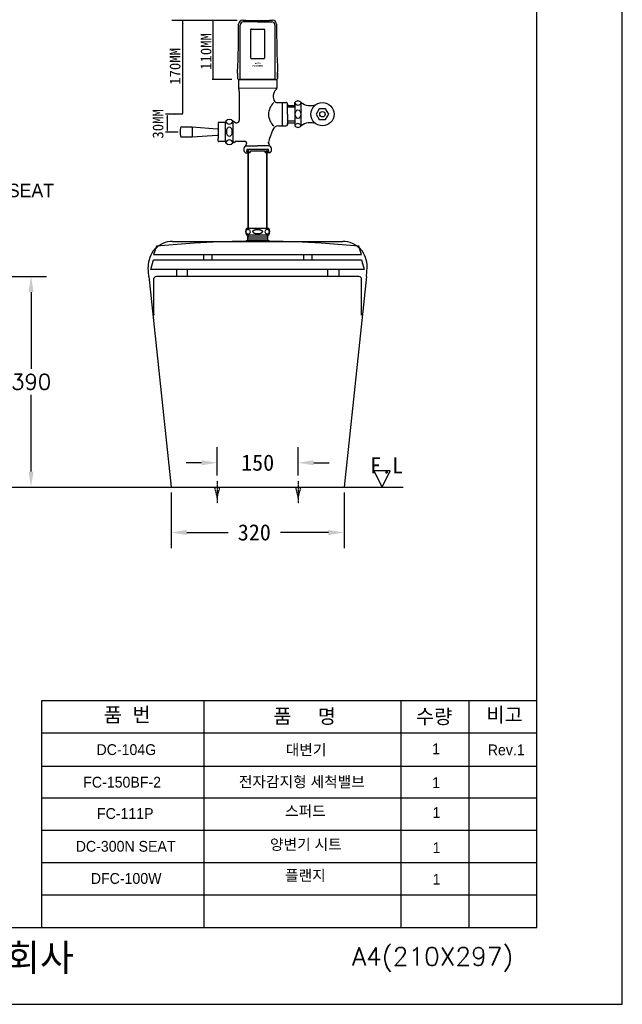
# Model space of a CAD drawing. Extents: x 63227 to 65653, y 58124 to 61555.
# Tile 5 of 9: x 64537 to 65653, y 58124 to 59947. Entities that reach past the tile are written whole.
import ezdxf
from ezdxf.lldxf.tags import DXFTag

# ---------------------------------------------------------------- set-up
doc = ezdxf.new("R2010")
doc.units = 0
doc.header["$MEASUREMENT"] = 0
doc.linetypes.add('DASHDOT', pattern=[1, 0.5, -0.25, 0, -0.25])
doc.linetypes.add('DASHED', pattern=[0.75, 0.5, -0.25])
doc.layers.get('0').update_dxf_attribs({"linetype": 'CONTINUOUS'})
doc.layers.get('Defpoints').update_dxf_attribs({"linetype": 'CONTINUOUS'})
for name, color, linetype in [('001', 7, 'CONTINUOUS'), ('002', 7, 'CONTINUOUS'), ('BU', 7, 'CONTINUOUS'), ('CENTER', 1, 'CONTINUOUS'), ('Dim', 4, 'CONTINUOUS'), ('DIM2', 7, 'CONTINUOUS'), ('LINE', 7, 'CONTINUOUS'), ('POINT', 3, 'CONTINUOUS'), ('YA', 7, 'CONTINUOUS')]:
    doc.layers.add(name, color=color, linetype=linetype)
for name, color, linetype, lineweight in [('AM_6', 2, 'CONTINUOUS', 30), ('DWG', 7, 'CONTINUOUS', 25), ('Y', 202, 'CONTINUOUS', 35)]:
    doc.layers.add(name, color=color, linetype=linetype, lineweight=lineweight)
doc.styles.add('h', font='txt', dxfattribs={"height": 30})
doc.styles.get("Standard").update_dxf_attribs({"font": 'txt.shx', "bigfont": 'ghs.shx'})
doc.styles.add('스타일1', font='txt.shx', dxfattribs={"bigfont": 'ghs.shx'})
tags = doc.linetypes.add('Amconstr', pattern=[9999, 9999, 0]).pattern_tags.tags
tags[6:7] = [DXFTag(74, 4), DXFTag(75, 0), DXFTag(340, '0'), DXFTag(46, 1.0), DXFTag(50, 0.0), DXFTag(44, 0.0), DXFTag(45, 0.0)]
tags[4:5] = [DXFTag(74, 4), DXFTag(75, 0), DXFTag(340, '0'), DXFTag(46, 1.0), DXFTag(50, 0.0), DXFTag(44, 0.0), DXFTag(45, 0.0)]
doc.dimstyles.get("Standard").update_dxf_attribs({"dimtxt": 0.18, "dimasz": 0.18, "dimexe": 0.18, "dimexo": 0.0625, "dimgap": 0.09, "dimtad": 0, "dimtih": 1, "dimtoh": 1, "dimdec": 4, "dimzin": 0, "dimdsep": 46, "dimtxsty": 'Standard', "dimcen": 0.09, "dimadec": 0, "dimazin": 0, "dimtfac": 1, "dimtdec": 4, "dimtofl": 0, "dimtmove": 0, "dimatfit": 0, "dimfxl": 0, "dimtolj": 1, "dimtzin": 0, "dimarcsym": 0})
doc.dimstyles.new('Standard$0', dxfattribs={"dimtxt": 0.18, "dimasz": 0.18, "dimexe": 0.18, "dimexo": 0.0625, "dimgap": 0.09, "dimtad": 0, "dimtih": 1, "dimtoh": 1, "dimdec": 4, "dimzin": 0, "dimdsep": 46, "dimtxsty": 'Standard', "dimcen": 0.09, "dimadec": 0, "dimazin": 0, "dimtfac": 1, "dimtdec": 4, "dimtofl": 0, "dimtmove": 0, "dimatfit": 3, "dimfxl": 0, "dimtolj": 1, "dimtzin": 0, "dimarcsym": 0})

# ---------------------------------------------------------------- blocks, each defined once
blk = doc.blocks.new('*D16')
at = {"layer": 'Defpoints', "color": 0}
for p in [(64817.8, 59082.1), (65137.7, 59082.1), (65137.7, 58998)]:
    blk.add_point(p, dxfattribs=at)
at = {"layer": 'Dim', "color": 0, "lineweight": -2}
for p, q in [((64817.8, 59072.1), (64817.8, 58969.2)), ((65137.7, 59072.1), (65137.7, 58969.2)), ((64846.6, 58998), (64923.4, 58998)), ((65108.9, 58998), (65019.8, 58998))]:
    blk.add_line(p, q, dxfattribs=at)
at = {"layer": 'Dim', "color": 0}
for points in [[(64846.6, 59002.8), (64846.6, 58993.2), (64817.8, 58998)], [(65108.9, 59002.8), (65108.9, 58993.2), (65137.7, 58998)]]:
    blk.add_solid(points, dxfattribs=at)
at = {"layer": 'Dim', "color": 0, "insert": (64971.6, 58998), "char_height": 30, "attachment_point": 5, "style": 'h'}
blk.add_mtext('\\A1;320', dxfattribs=at)
blk = doc.blocks.new('*D17')
at = {"layer": 'Defpoints', "color": 0}
for p in [(65052.8, 59127.1), (64902.8, 59093.2), (65052.8, 59093.2)]:
    blk.add_point(p, dxfattribs=at)
at = {"layer": 'Dim', "color": 0, "lineweight": -2}
for p, q in [((64902.8, 59103.2), (64902.8, 59155.9)), ((65052.8, 59103.2), (65052.8, 59155.9)), ((64874, 59127.1), (64845.2, 59127.1)), ((65081.6, 59127.1), (65110.4, 59127.1))]:
    blk.add_line(p, q, dxfattribs=at)
at = {"layer": 'Dim', "color": 0}
for points in [[(64874, 59131.9), (64874, 59122.3), (64902.8, 59127.1)], [(65081.6, 59131.9), (65081.6, 59122.3), (65052.8, 59127.1)]]:
    blk.add_solid(points, dxfattribs=at)
at = {"layer": 'Dim', "color": 0, "insert": (64977.8, 59127.1), "char_height": 30, "attachment_point": 5, "style": 'h'}
blk.add_mtext('\\A1;150', dxfattribs=at)
blk = doc.blocks.new('*D22')
at = {"layer": 'Defpoints', "color": 0}
for p in [(64493.1, 59471.8), (64493.1, 59082.1), (64558.4, 59082.1)]:
    blk.add_point(p, dxfattribs=at)
at = {"layer": 'Dim', "color": 0, "lineweight": -2}
for p, q in [((64503.1, 59471.8), (64587.2, 59471.8)), ((64558.4, 59443), (64558.4, 59301)), ((64558.4, 59110.9), (64558.4, 59253)), ((64503.1, 59082.1), (64587.2, 59082.1))]:
    blk.add_line(p, q, dxfattribs=at)
at = {"layer": 'Dim', "color": 0}
for points in [[(64553.6, 59443), (64563.2, 59443), (64558.4, 59471.8)], [(64553.6, 59110.9), (64563.2, 59110.9), (64558.4, 59082.1)]]:
    blk.add_solid(points, dxfattribs=at)
at = {"layer": 'Dim', "color": 0, "insert": (64558.4, 59277), "char_height": 28.8, "attachment_point": 5}
blk.add_mtext('\\A1;390', dxfattribs=at)

msp = doc.modelspace()

# ---------------------------------------------------------------- linework, layer by layer
at = {"color": 0, "linetype": 'ByBlock', "lineweight": 30}
for p, q in [((64818.9, 59946.5), (64939.7, 59946.5)), ((64839.4, 59773.5), (64839.4, 59945.4)), ((64894.8, 59945.4), (64894.8, 59837.5)), ((64945.5, 59837.5), (64945.5, 59937.5)), ((64950.3, 59946.5), (64955.7, 59946.5)), ((64977.7, 59943.6), (64951.6, 59943.6)), ((64955.7, 59946.5), (64955.7, 59946)), ((64955.7, 59946), (64999.7, 59946)), ((64977.7, 59943.6), (65003.8, 59943.6)), ((64999.7, 59946.5), (65005.1, 59946.5)), ((64999.7, 59946), (64999.7, 59946.5)), ((65009.9, 59837.5), (65009.9, 59937.5)), ((64965, 59876.1), (64965, 59928.9)), ((64966.1, 59930), (64989.3, 59930)), ((64990.4, 59928.9), (64990.4, 59876.1)), ((64945.2, 59912.3), (64945.5, 59912.6)), ((64945.2, 59907.6), (64945.5, 59907.9)), ((64990.4, 59895.6), (64990.4, 59895.6)), ((64989.3, 59875), (64966.1, 59875)), ((64940.6, 59848.4), (64940.6, 59850.5)), ((64940.6, 59848.4), (64940.6, 59850.5)), ((64940.6, 59848.4), (64940.6, 59839.6)), ((64940.6, 59848.4), (64940.6, 59839.6)), ((64945.5, 59846.1), (64945.5, 59845.8)), ((65014.8, 59848.4), (65014.8, 59850.5)), ((65014.8, 59840.2), (65014.8, 59848.7)), ((65014.8, 59848.4), (65014.8, 59839.6)), ((64929.7, 59836.4), (64893.4, 59836.4)), ((64940.6, 59839.6), (64940.6, 59838.8)), ((64940.6, 59838.8), (64942.6, 59836.4)), ((64942.6, 59836.4), (64942.6, 59820.1)), ((64942.6, 59836.4), (64944.4, 59836.4)), ((64945.5, 59837.5), (64944.4, 59836.4)), ((64944.4, 59836.4), (65011, 59836.4)), ((64945.5, 59842.8), (64945.5, 59843.1)), ((64945.5, 59837.5), (65009.9, 59837.5)), ((65009.9, 59842.8), (65009.9, 59842.7)), ((65009.9, 59842.7), (65009.9, 59842.7)), ((65009.9, 59837.5), (65011, 59836.4)), ((65010.2, 59837.1), (65010.3, 59837.1)), ((65011, 59836.4), (65013, 59836.4)), ((65014.8, 59838.8), (65012.8, 59836.4)), ((65013, 59836.4), (65013, 59820.3)), ((65014.8, 59839.6), (65014.8, 59838.8)), ((65013, 59820.3), (64942.6, 59820.1)), ((64943.6, 59814.7), (64943.6, 59763.1)), ((65013.6, 59793.9), (65016.8, 59793.9)), ((65015.8, 59793.9), (65030.6, 59793.9)), ((65032.8, 59772.4), (65032.8, 59791.7)), ((64839.4, 59772.4), (64807.1, 59772.4)), ((64823.9, 59772.4), (64824.6, 59772.4)), ((65032.8, 59772.4), (65032.8, 59753.2)), ((64810.2, 59769.8), (64810.2, 59742.3)), ((64904.4, 59756), (64904.4, 59751.3)), ((64917.7, 59757.1), (64905.6, 59757.1)), ((64917.7, 59757.1), (64917.7, 59721.8)), ((64918.8, 59759.8), (64918.8, 59758.2)), ((64932, 59759.8), (64932, 59758.7)), ((64933.8, 59758.8), (64932, 59759.8)), ((64932, 59758.7), (64932, 59720.2)), ((64933.8, 59758.8), (64936.8, 59757)), ((64938.5, 59756.6), (64939.2, 59756.6)), ((64943.6, 59763.1), (64943.6, 59761)), ((64807.1, 59739.5), (64830.5, 59739.5)), ((64837.2, 59748.9), (64856.3, 59748.9)), ((64856.3, 59748.9), (64902.8, 59745.6)), ((64856.3, 59748.9), (64856.3, 59730.2)), ((64902.8, 59745.6), (64904.4, 59745.8)), ((64904.4, 59751.3), (64904.4, 59727.6)), ((64904.4, 59745.8), (64904.4, 59733.1)), ((65016.2, 59751), (65030.6, 59751)), ((64837.2, 59730.2), (64856.3, 59730.2)), ((64856.3, 59730.2), (64902.8, 59733.5)), ((64902.8, 59733.5), (64904.4, 59733.1)), ((64904.4, 59722.9), (64904.4, 59727.6)), ((64917.7, 59721.8), (64905.6, 59721.8)), ((64918.8, 59719.1), (64918.8, 59720.7)), ((64932, 59719.1), (64932, 59720.2)), ((64933.6, 59720.2), (64932, 59719.1)), ((64933.6, 59720.2), (64936.7, 59721.9)), ((64933.6, 59720.2), (64936.7, 59721.9)), ((64933.6, 59721.3), (64933.6, 59720.2)), ((64938.5, 59722.4), (64954.1, 59722.4)), ((64955.8, 59715.3), (64957.2, 59717.6)), ((64957.5, 59718.7), (64957.5, 59719.1)), ((64955.8, 59715.3), (64955.2, 59713.8)), ((64955.6, 59713.8), (64955.2, 59713.8)), ((64955.2, 59700.6), (64960.3, 59700.6)), ((64955.6, 59713.8), (64977.8, 59713.8)), ((64997.9, 59707.1), (64957.7, 59707.1)), ((64957.7, 59707.1), (64957.7, 59704.9)), ((64957.8, 59703), (64957.8, 59704.3)), ((64957.8, 59704.3), (64961.3, 59704.3)), ((64960, 59703), (64957.8, 59703)), ((64958, 59704.7), (64961.1, 59704.7)), ((64960.3, 59561), (64960.3, 59702.8)), ((64961, 59703), (64961, 59704.3)), ((64961, 59561), (64961, 59703)), ((64961.3, 59701.9), (64961.3, 59704.5)), ((64961.5, 59701.6), (64963.8, 59701.6)), ((64963.8, 59704.7), (64991.9, 59704.7)), ((64963.8, 59704.7), (64963.8, 59701.6)), ((64963.8, 59704.3), (64991.9, 59704.3)), ((65000, 59713.8), (64977.8, 59713.8)), ((64977.8, 59713.8), (64977.8, 59713.8)), ((64991.9, 59701.6), (64991.9, 59704.7)), ((64991.9, 59701.6), (64994.1, 59701.6)), ((64994.4, 59701.9), (64994.4, 59704.5)), ((64994.4, 59704.3), (64997.7, 59704.3)), ((64994.5, 59703), (64994.5, 59704.3)), ((64994.5, 59561), (64994.5, 59703)), ((64994.6, 59704.7), (64997.7, 59704.7)), ((64995.2, 59561), (64995.2, 59702.8)), ((65000.4, 59700.6), (64995.2, 59700.6)), ((64997.7, 59703), (64995.5, 59703)), ((64997.7, 59704.3), (64997.7, 59703)), ((64997.9, 59704.9), (64997.9, 59707.1)), ((64999.8, 59715.3), (65000.4, 59713.8)), ((65000, 59713.8), (65000.4, 59713.8))]:
    msp.add_line(p, q, dxfattribs=at)
at = {"color": 0}
msp.add_line((65023.2, 59793.9), (65023.2, 59751), dxfattribs=at)
at = {"color": 0, "linetype": 'ByBlock', "lineweight": 30, "ltscale": 0.05}
for p, q in [((65005.9, 59743.8), (64999.1, 59725.4)), ((64998.1, 59718.8), (64998.1, 59720.5)), ((64999.8, 59715.3), (64998.4, 59717.7))]:
    msp.add_line(p, q, dxfattribs=at)
at = {"color": 0, "linetype": 'ByBlock', "lineweight": 30}
for centre, radius, start, end in [((63016.7, 59937.9), 1925.9, 357.3999, 0.0294), ((64950.3, 59938.8), 7.71, 90, 180), ((64951.6, 59937.5), 6.06, 90, 180), ((65003.8, 59937.5), 6.06, 0, 90), ((65005.1, 59938.8), 7.71, 0, 90), ((66938.7, 59937.9), 1925.9, 179.9706, 182.6001), ((64966.1, 59928.9), 1.1, 90, 180), ((64989.3, 59928.9), 1.1, 0, 90), ((64966.1, 59876.1), 1.1, 180, 270), ((64989.3, 59876.1), 1.1, 270, 0), ((64944.2, 59820.1), 1.65, 180, 198.2421), ((64923.6, 59813.3), 20.1, 4.2033, 18.2421), ((64941.9, 59814.7), 1.65, 0, 4.2033), ((65023.2, 59805.5), 16.8, 132.2639, 216.1754), ((65009.7, 59820.3), 3.3, 312.2639, 0), ((65027, 59772.2), 29, 131.6422, 228.2717), ((65009.5, 59797.7), 1.1, 193.7249, 202.5773), ((65013.6, 59799.4), 5.51, 202.5773, 270), ((65013.6, 59797.2), 3.3, 270, 270), ((65030.6, 59791.7), 2.2, 0, 90), ((64905.6, 59756), 1.1, 90, 180), ((64917.7, 59758.2), 1.1, 270, 0), ((64925.4, 59752.4), 9.91, 48.1897, 131.8103), ((64925.4, 59760.8), 6.68, 188.3241, 351.6759), ((64938.5, 59759.9), 3.3, 240, 270), ((64939.2, 59761), 4.41, 270, 0), ((64874.6, 59739.6), 40.3, 169.1799, 190.8201), ((64837.2, 59746.7), 2.2, 90, 169.1799), ((65016.2, 59739.9), 11, 90, 159.6745), ((65030.6, 59753.2), 2.2, 270, 0), ((64837.2, 59732.4), 2.2, 190.8201, 270), ((64905.6, 59722.9), 1.1, 180, 270), ((64917.7, 59720.7), 1.1, 0, 90), ((64925.4, 59718.2), 6.68, 8.1658, 171.8342), ((64925.4, 59726.5), 9.91, 228.1897, 311.8103), ((64938.3, 59719.1), 3.3, 90, 120), ((64954.1, 59719.1), 3.3, 0, 90), ((64955.3, 59718.7), 2.2, 330, 0), ((64960.9, 59707.2), 8.72, 130.7529, 229.2471), ((64958, 59704.9), 0.22, 180, 270), ((64960, 59702.8), 0.22, 0, 90), ((64961.1, 59704.5), 0.22, 360, 90), ((64961.5, 59701.9), 0.22, 180, 270), ((64994.1, 59701.9), 0.22, 270, 0), ((64994.6, 59704.5), 0.22, 90, 180), ((64995.5, 59702.8), 0.22, 90, 180), ((64997.7, 59704.9), 0.22, 270, 0), ((64994.7, 59707.2), 8.72, 310.7529, 49.2471)]:
    msp.add_arc(centre, radius, start, end, dxfattribs=at)
at = {"color": 0, "linetype": 'ByBlock', "lineweight": 30, "ltscale": 0.05}
for centre, radius, start, end in [((65011.3, 59720.5), 13.2, 158.1986, 180), ((65000.3, 59718.8), 2.2, 180, 210)]:
    msp.add_arc(centre, radius, start, end, dxfattribs=at)
at = {"color": 0, "linetype": 'ByBlock', "lineweight": 30, "extrusion": (0, 0, -1)}
msp.add_ellipse((64925.4, 59740.1), major_axis=(0, 8.4), ratio=0.655738, dxfattribs=at)
at = {"color": 0, "linetype": 'ByBlock', "lineweight": 30}
for p in [(65030.6, 59793.9), (65032.8, 59790.3), (65032.8, 59754.5), (65032.8, 59753.2), (65032.8, 59753.2)]:
    msp.add_point(p, dxfattribs=at)
at = {"color": 0, "linetype": 'ByBlock', "lineweight": 30, "ltscale": 0.05}
msp.add_point((64998.1, 59719.2), dxfattribs=at)
at = {"color": 0, "linetype": 'ByBlock', "lineweight": 30}
for points in [[(64838.3, 59939.5), (64840.6, 59939.5), (64839.4, 59946.5)], [(64893.8, 59940.5), (64895.8, 59940.5), (64894.8, 59946.5)], [(64893.8, 59842.5), (64895.8, 59842.5), (64894.8, 59836.4)], [(64808.9, 59765.8), (64811.2, 59765.8), (64810, 59772.4)], [(64838.4, 59778.9), (64840.5, 59778.9), (64839.4, 59772.4)], [(64809, 59746.5), (64811.3, 59746.5), (64810.2, 59739.5)]]:
    msp.add_solid(points, dxfattribs=at)
at = {"layer": '001', "color": 7}
msp.add_lwpolyline([(64850.3, 59082.1), (65105.3, 59082.1)], dxfattribs=at)
at = {"layer": '002', "color": 7}
for p, q in [((64785.3, 59467.1), (64785.3, 59403.5)), ((65165.3, 59471.8), (64790.3, 59471.8)), ((65170.3, 59403.5), (65170.3, 59467.1)), ((65193.1, 59112.1), (65208.1, 59082.1)), ((65223.1, 59112.1), (65193.1, 59112.1)), ((65208.1, 59082.1), (65223.1, 59112.1)), ((63791.3, 59082.1), (65247.1, 59082.1))]:
    msp.add_line(p, q, dxfattribs=at)
for centre, radius, start, end in [((64790.3, 59466.8), 5, 90, 180.0007), ((65165.3, 59466.8), 5, 0, 90), ((64795.3, 59403.5), 10, 180, 196.6467), ((65160.3, 59403.5), 10, 343.3533, 360)]:
    msp.add_arc(centre, radius, start, end, dxfattribs=at)
at = {"layer": 'BU', "color": 7}
for p, q in [((64998.3, 59561), (64957.2, 59561)), ((64956.8, 59538.1), (64955.8, 59537.1)), ((64955.8, 59537.1), (64977.8, 59537.1)), ((64955.8, 59537.1), (64955.8, 59536.8)), ((64977.8, 59538.1), (64956.8, 59538.1)), ((64957.3, 59549.1), (64977.8, 59549.1)), ((64959.3, 59538.6), (64959.3, 59549.1)), ((64959.3, 59545.1), (64977.8, 59545.1)), ((64960.3, 59545.1), (64959.3, 59543.9)), ((64960.3, 59549.1), (64960.3, 59545.1)), ((64977.8, 59549.1), (64998.3, 59549.1)), ((64977.8, 59545.1), (64996.3, 59545.1)), ((64998.8, 59538.1), (64977.8, 59538.1)), ((64977.8, 59537.1), (64999.8, 59537.1)), ((64995.3, 59549.1), (64995.3, 59545.1)), ((64995.3, 59545.1), (64996.3, 59543.9)), ((64996.3, 59549.1), (64996.3, 59538.6)), ((64999.8, 59537.1), (64998.8, 59538.1)), ((64999.8, 59537.1), (64999.8, 59536.8)), ((64790.3, 59527.9), (64785.3, 59512.9)), ((65170.3, 59512.9), (65165.3, 59527.9)), ((64780.3, 59484.7), (64785.3, 59502.7)), ((64785.3, 59512.9), (65170.3, 59512.9)), ((64785.3, 59502.7), (65170.3, 59502.7)), ((64877.8, 59512.9), (64877.8, 59502.7)), ((64892.8, 59512.9), (64892.8, 59502.7)), ((65062.8, 59512.9), (65062.8, 59502.7)), ((65077.8, 59512.9), (65077.8, 59502.7)), ((65170.3, 59502.7), (65175.2, 59484.7)), ((65175.2, 59484.7), (64780.3, 59484.7)), ((64827.8, 59484.7), (64827.8, 59471.8)), ((64847.8, 59471.8), (64847.8, 59484.7)), ((65107.8, 59471.8), (65107.8, 59484.7)), ((65127.8, 59484.7), (65127.8, 59471.8))]:
    msp.add_line(p, q, dxfattribs=at)
for centre, radius, start, end in [((64965.3, 59555.1), 10, 143.717, 216.8699), ((64959.9, 59554.7), 4.15, 87.6553, 177.4456), ((64959.9, 59555.1), 4.15, 182.5544, 272.3447), ((64960.2, 59554.7), 4.15, 2.5544, 92.3447), ((64960.2, 59555.1), 4.15, 267.6553, 357.4456), ((64995.3, 59554.7), 4.15, 87.6553, 177.4456), ((64995.3, 59555.1), 4.15, 182.5544, 272.3447), ((64995.6, 59554.7), 4.15, 2.5544, 92.3447), ((64995.6, 59555.1), 4.15, 267.6553, 357.4456), ((64990.3, 59555.1), 10, 323.1301, 36.283), ((64977.8, 57611.4), 1925.7, 84.4125, 95.5875), ((64958.8, 59538.6), 0.5, 270, 0), ((64996.8, 59538.6), 0.5, 180, 270)]:
    msp.add_arc(centre, radius, start, end, dxfattribs=at)
for points in [[(64968.7, 59555), (64968.7, 59559), (64977.8, 59559)], [(64968.7, 59555.1), (64968.7, 59551.2), (64977.8, 59551.2)], [(64977.8, 59559), (64986.8, 59559), (64986.8, 59555)], [(64977.8, 59551.2), (64986.8, 59551.2), (64986.8, 59555.1)]]:
    msp.add_rational_spline(points, [1, 0.707106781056, 1], degree=2, dxfattribs=at)
at = {"layer": 'CENTER', "color": 0, "linetype": 'DASHDOT'}
for p, q in [((64902.8, 59093.2), (64902.8, 59051.7)), ((65052.8, 59093.2), (65052.8, 59051.7))]:
    msp.add_line(p, q, dxfattribs=at)
at = {"layer": 'Dim', "color": 0}
for p, q in [((64820.3, 59536.8), (65135.3, 59536.8)), ((64959.3, 59541.8), (64996.3, 59541.8)), ((64776.2, 59471.8), (64775.3, 59489.3)), ((65179.3, 59471.8), (65180.2, 59489.3)), ((64776.2, 59471.8), (64817.8, 59082.1)), ((65179.3, 59471.8), (65137.7, 59082.1)), ((64578.1, 58687), (65494.6, 58687)), ((64878.3, 58687), (64878.3, 58267)), ((65242.5, 58687), (65242.5, 58267)), ((65368.5, 58687), (65368.5, 58267)), ((64578.1, 58627), (65494.6, 58627)), ((64578.1, 58565.2), (65494.6, 58565.2)), ((64578.1, 58507), (65494.6, 58507)), ((64578.1, 58447), (65494.6, 58447)), ((64578.1, 58387), (65494.6, 58387))]:
    msp.add_line(p, q, dxfattribs=at)
for centre, start, end in [((64820.3, 59491.8), 90, 183.2435), ((65135.3, 59491.8), 356.7565, 90)]:
    msp.add_arc(centre, 45, start, end, dxfattribs=at)
at = {"layer": 'DWG', "color": 0, "lineweight": 30}
for p, q in [((65046.5, 59789.7), (65046.5, 59794)), ((65058.3, 59793.5), (65058.3, 59794)), ((65058.3, 59752.4), (65058.3, 59793.5)), ((65032.8, 59788.5), (65046.5, 59788.5)), ((65046.5, 59785.5), (65032.8, 59785.5)), ((65046.5, 59789.7), (65046.5, 59788.5)), ((65046.5, 59788.5), (65046.5, 59756.5)), ((65058.3, 59776.5), (65058.3, 59776.1)), ((65046.5, 59759.5), (65032.8, 59759.5)), ((65032.8, 59756.5), (65046.5, 59756.5)), ((65046.5, 59755.2), (65046.5, 59756.5)), ((65046.5, 59755.2), (65046.5, 59751)), ((65058.3, 59751), (65058.3, 59752.4))]:
    msp.add_line(p, q, dxfattribs=at)
for centre, radius, start, end in [((65052.4, 59789.6), 7.35, 36.919, 143.081), ((65052.4, 59795.4), 6.04, 193.4552, 346.5448), ((65052.4, 59748.5), 6.38, 22.9489, 157.0511), ((65052.4, 59755.3), 7.27, 216.0911, 323.9089)]:
    msp.add_arc(centre, radius, start, end, dxfattribs=at)
msp.add_ellipse((65052.4, 59772.6), major_axis=(0, 8.12), ratio=0.615385, dxfattribs=at)
at = {"layer": 'LINE', "linetype": 'Amconstr'}
for p, q in [((65494.6, 58267), (65494.6, 61435)), ((64506.1, 58267), (64578.1, 58267))]:
    msp.add_line(p, q, dxfattribs=at)
at = {"layer": 'POINT', "color": 0, "linetype": 'DASHED'}
for p, q in [((64897.8, 59082.1), (64902.8, 59062.1)), ((64902.8, 59062.1), (64907.8, 59082.1)), ((65047.8, 59082.1), (65052.8, 59062.1)), ((65052.8, 59062.1), (65057.8, 59082.1))]:
    msp.add_line(p, q, dxfattribs=at)
at = {"layer": 'Y', "color": 0, "linetype": 'ByBlock', "lineweight": 30}
msp.add_circle((65097.7, 59772.4), 21.5, dxfattribs=at)
at = {"layer": 'YA', "color": 7}
for p, q in [((64578.1, 58267), (64578.1, 58687)), ((64578.1, 58327), (65494.6, 58327)), ((64578.1, 58267), (65494.6, 58267))]:
    msp.add_line(p, q, dxfattribs=at)
at = {"layer": 'YA', "color": 0}
for points in [[(63227.2, 58124.5), (65652.7, 58124.5), (65652.7, 61554.8), (63227.2, 61554.8)], [(65091.9, 59782.4), (65086.2, 59772.4), (65091.9, 59762.4), (65103.5, 59762.4), (65109.3, 59772.4), (65103.5, 59782.4)]]:
    msp.add_lwpolyline(points, close=True, dxfattribs=at)
msp.add_circle((65097.7, 59772.4), 5, dxfattribs=at)
for centre, radius, start, end in [((65075.4, 59816.3), 28.1, 232.3668, 290.0296), ((65075.4, 59728.1), 28.6, 70.3051, 126.8401)]:
    msp.add_arc(centre, radius, start, end, dxfattribs=at)

# ---------------------------------------------------------------- texts
at = {"color": 0, "linetype": 'ByBlock', "lineweight": 30, "char_height": 20, "attachment_point": 5, "rotation": 90, "style": 'h'}
for s, insert in [('110MM', (64882.2, 59888.5)), ('170MM', (64825, 59860.9)), ('30MM', (64793.4, 59754.4))]:
    msp.add_mtext(s, dxfattribs=dict(at, insert=insert))
at = {"color": 0, "linetype": 'ByBlock', "lineweight": 30, "insert": (64920.2, 59867.9), "char_height": 2.753, "attachment_point": 1}
msp.add_mtext_dynamic_manual_height_columns('{\\fArial|b1|i0|c0|p34;\\W9.77858;     \\W1;AUTO\\P\\W8.99264;     \\W1;FLUSHING}', width=115.249, gutter_width=61.2, heights=[45.1], dxfattribs=at)
at = {"layer": 'AM_6', "color": 0, "insert": (64370.1, 59631.1), "char_height": 25, "attachment_point": 4, "style": 'h'}
msp.add_mtext('{\\fGulim|b0|i0|c129|p50;DC-300N SEAT}', dxfattribs=at)
at = {"layer": 'Dim', "color": 0, "attachment_point": 1, "style": '스타일1'}
for s, insert, char_height in [('{\\fGulim|b0|i0|c129|p50;품  번}', (64693.1, 58674), 26.746), ('{\\fGulim|b0|i0|c129|p50;품     명}', (65006.9, 58671.1), 26.746), ('{\\fGulim|b0|i0|c129|p50;수량}', (65270.8, 58670.6), 26.746), ('{\\fGulim|b0|i0|c129|p50;비고}', (65401.3, 58673.8), 26.746), ('{\\fGulim|b0|i0|c129|p50;1\\P}', (65300.7, 58607.5), 20), ('{\\fGulim|b0|i0|c129|p50;Rev.1\\P}', (65403.7, 58605.5), 20), ('{\\fGulim|b0|i0|c129|p50;1\\P}', (65300.7, 58544.9), 20), ('{\\fGulim|b0|i0|c129|p50;1\\P}', (65301.6, 58489.5), 20), ('{\\fGulim|b0|i0|c129|p50;1\\P}', (65301.7, 58424.5), 20), ('{\\fGulim|b0|i0|c129|p50;1\\P}', (65301.7, 58366), 20)]:
    msp.add_mtext(s, dxfattribs=dict(at, insert=insert, char_height=char_height))
for s, insert, char_height, width in [('{\\fGulim|b0|i0|c129|p50;DC-104G}', (64679.5, 58606), 20, 132.31), ('{\\fGulim|b0|i0|c129|p50; 대변기}', (65022.5, 58605.5), 20, 530.718), ('{\\fGulim|b0|i0|c129|p50;FC-150BF-2}', (64655, 58545.7), 20, 132.31), ('{\\fGulim|b0|i0|c129|p50; 전자감지형 세척밸브}', (64935.7, 58546.5), 20, 530.718), ('{\\fGulim|b0|i0|c129|p50;FC-111P}', (64680.4, 58487.7), 20, 132.31), ('{\\fGulim|b0|i0|c129|p50; 스퍼드}', (65021.2, 58492.2), 20, 530.718), ('{\\fGulim|b0|i0|c129|p50;DC-300N SEAT}', (64641.1, 58427), 20, 207.964), ('{\\fGulim|b0|i0|c129|p50;양변기 시트}', (65000.6, 58430.5), 20, 212), ('{\\fGulim|b0|i0|c129|p50; 플랜지}', (65021.2, 58373.2), 20, 530.718), ('{\\fGulim|b0|i0|c129|p50;DFC-100W}', (64669, 58367.5), 20, 132.31), ('{\\fGulim|b0|i0|c129|p50;       대림통상주식회사\\P}', (64008.5, 58236.2), 50, 1090)]:
    msp.add_mtext(s, dxfattribs=dict(at, insert=insert, char_height=char_height, width=width))
at = {"layer": 'DIM2', "color": 0, "insert": (65185.8, 59106.8), "char_height": 30, "width": 105.541, "attachment_point": 7, "line_spacing_factor": 0.963855, "style": 'h'}
msp.add_mtext('F.L', dxfattribs=at)
at = {"layer": 'YA', "color": 7}
msp.add_text('A4(210X297)', height=33.819, dxfattribs=at).set_placement((65152.5, 58196.1))

# ---------------------------------------------------------------- dimensions: what is measured, and where the dimension line sits
at = {"layer": 'Dim', "color": 0}
dim = msp.add_linear_dim(base=(64558.4, 59082.1), p1=(64493.1, 59471.8), p2=(64493.1, 59082.1), angle=90, dimstyle='Standard$0', override={"dimscale": 160, "dimgap": 0.06, "dimdec": 0, "dimtdec": 0, "dimarcsym": 1}, dxfattribs=at)
dim.commit()
dim.dimension.update_dxf_attribs({"geometry": '*D22', "text_midpoint": (64558.4, 59277)})
dim = msp.add_linear_dim(base=(65052.8, 59127.1), p1=(64902.8, 59093.2), p2=(65052.8, 59093.2), dimstyle='Standard', override={"dimscale": 160, "dimgap": 0.06, "dimdec": 0, "dimtxsty": 'h', "dimatfit": 3, "dimarcsym": 1}, dxfattribs=at)
dim.commit()
dim.dimension.update_dxf_attribs({"geometry": '*D17', "text_midpoint": (64977.8, 59127.1)})
dim = msp.add_linear_dim(base=(65137.7, 58998), p1=(64817.8, 59082.1), p2=(65137.7, 59082.1), dimstyle='Standard', override={"dimscale": 160, "dimgap": 0.06, "dimdec": 0, "dimtxsty": 'h', "dimatfit": 3, "dimarcsym": 1}, dxfattribs=at)
dim.commit()
dim.dimension.update_dxf_attribs({"geometry": '*D16', "text_midpoint": (64971.6, 58998), "dimtype": 160})

doc.saveas('drawing.dxf')
